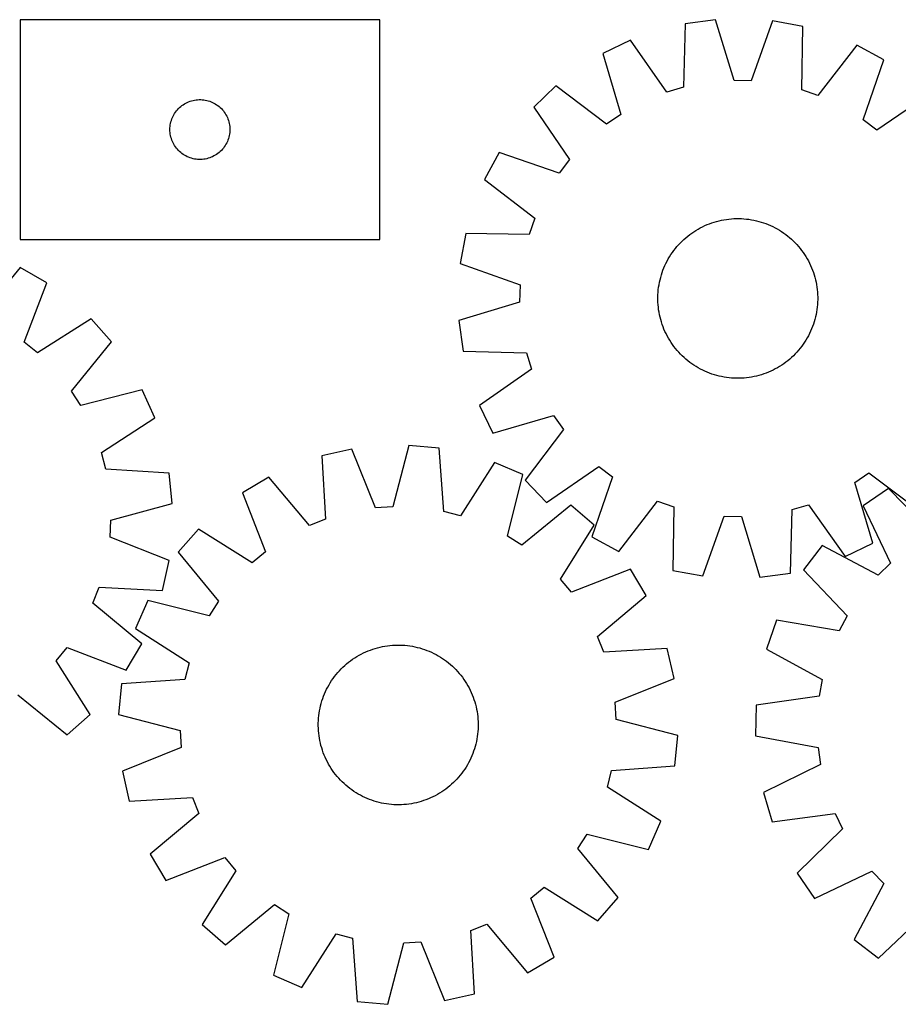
# Model space of a CAD drawing. Header units: millimetres. Extents: x 7 to 1493, y 7 to 500.
# Tile 2 of 4: x 291 to 731, y 7 to 500. Entities that reach past the tile are written whole.
import ezdxf

# ---------------------------------------------------------------- set-up
doc = ezdxf.new("R2010")
doc.units = ezdxf.units.MM
doc.layers.add('CUT', color=7, linetype='CONTINUOUS', true_color=0x000000)

msp = doc.modelspace()

# ---------------------------------------------------------------- linework, layer by layer
at = {"layer": 'CUT'}
for p, q in [((471.611266, 500.432435), (291.611266, 500.432435)), ((291.611266, 500.432435), (291.611266, 390.432435)), ((471.611266, 390.432435), (471.611266, 500.432435)), ((624.447867, 498.369018), (623.55215, 466.617287)), ((639.695176, 500.430597), (624.447867, 498.369018)), ((648.990841, 470.056836), (639.695176, 500.430597)), ((668.22668, 499.783241), (657.562979, 469.862342)), ((683.364796, 497.032242), (668.22668, 499.783241)), ((682.819491, 465.27256), (683.364796, 497.032242)), ((597.112749, 490.16797), (583.248759, 483.495614)), ((615.339461, 464.153326), (597.112749, 490.16797)), ((583.248759, 483.495614), (592.208707, 453.021132)), ((710.299825, 487.59985), (690.911976, 462.438648)), ((723.846924, 480.305559), (710.299825, 487.59985)), ((713.514026, 450.268815), (723.846924, 480.305559)), ((657.562979, 469.862342), (648.990841, 470.056836)), ((559.785781, 467.248939), (548.662215, 456.618943)), ((585.159381, 448.139905), (559.785781, 467.248939)), ((623.55215, 466.617287), (615.339461, 464.153326)), ((690.911976, 462.438648), (682.819491, 465.27256)), ((373.889374, 458.292154), (374.561615, 458.672617)), ((374.561615, 458.672617), (375.25255, 459.017969)), ((375.25255, 459.017969), (375.960347, 459.327295)), ((375.960347, 459.327295), (376.68313, 459.599773)), ((376.68313, 459.599773), (377.418981, 459.834683)), ((377.418981, 459.834683), (378.16595, 460.031401)), ((378.16595, 460.031401), (378.922054, 460.189404)), ((378.922054, 460.189404), (379.68529, 460.308275)), ((379.68529, 460.308275), (380.453634, 460.387698)), ((380.453634, 460.387698), (381.225047, 460.427462)), ((381.225047, 460.427462), (381.997484, 460.427462)), ((381.997484, 460.427462), (382.768898, 460.387698)), ((382.768898, 460.387698), (383.537241, 460.308275)), ((383.537241, 460.308275), (384.300477, 460.189404)), ((384.300477, 460.189404), (385.056582, 460.031401)), ((385.056582, 460.031401), (385.80355, 459.834683)), ((385.80355, 459.834683), (386.539401, 459.599773)), ((386.539401, 459.599773), (387.262184, 459.327295)), ((387.262184, 459.327295), (387.969982, 459.017969)), ((387.969982, 459.017969), (388.660917, 458.672617)), ((388.660917, 458.672617), (389.333158, 458.292154)), ((746.548889, 463.011439), (720.33471, 445.072889)), ((368.954632, 453.482878), (369.385841, 454.123751)), ((369.385841, 454.123751), (369.849469, 454.741577)), ((369.849469, 454.741577), (370.344287, 455.334717)), ((370.344287, 455.334717), (370.868983, 455.901597)), ((370.868983, 455.901597), (371.422166, 456.440715)), ((371.422166, 456.440715), (372.002368, 456.950642)), ((372.002368, 456.950642), (372.608052, 457.430024)), ((372.608052, 457.430024), (373.23761, 457.87759)), ((373.23761, 457.87759), (373.889374, 458.292154)), ((389.333158, 458.292154), (389.984922, 457.87759)), ((389.984922, 457.87759), (390.61448, 457.430024)), ((390.61448, 457.430024), (391.220163, 456.950642)), ((391.220163, 456.950642), (391.800366, 456.440715)), ((391.800366, 456.440715), (392.353549, 455.901597)), ((392.353549, 455.901597), (392.878245, 455.334717)), ((392.878245, 455.334717), (393.373063, 454.741577)), ((393.373063, 454.741577), (393.836691, 454.123751)), ((393.836691, 454.123751), (394.267899, 453.482878)), ((548.662215, 456.618943), (566.600764, 430.404764)), ((366.92843, 448.500716), (367.10585, 449.252502)), ((367.10585, 449.252502), (367.321735, 449.994157)), ((367.321735, 449.994157), (367.575513, 450.723716)), ((367.575513, 450.723716), (367.866512, 451.439244)), ((367.866512, 451.439244), (368.19396, 452.138842)), ((368.19396, 452.138842), (368.556987, 452.820656)), ((368.556987, 452.820656), (368.954632, 453.482878)), ((394.267899, 453.482878), (394.665544, 452.820656)), ((394.665544, 452.820656), (395.028572, 452.138842)), ((395.028572, 452.138842), (395.356019, 451.439244)), ((395.356019, 451.439244), (395.647018, 450.723716)), ((395.647018, 450.723716), (395.900796, 449.994157)), ((395.900796, 449.994157), (396.116682, 449.252502)), ((396.116682, 449.252502), (396.294101, 448.500716)), ((592.208707, 453.021132), (585.159381, 448.139905)), ((720.33471, 445.072889), (713.514026, 450.268815)), ((366.611266, 445.432435), (366.631154, 446.204616)), ((366.631154, 444.660254), (366.611266, 445.432435)), ((366.631154, 446.204616), (366.690768, 446.97475)), ((366.690768, 443.89012), (366.631154, 444.660254)), ((366.690768, 446.97475), (366.789947, 447.740794)), ((366.789947, 443.124076), (366.690768, 443.89012)), ((366.789947, 447.740794), (366.92843, 448.500716)), ((396.294101, 448.500716), (396.432584, 447.740794)), ((396.432584, 447.740794), (396.531764, 446.97475)), ((396.531764, 443.89012), (396.432584, 443.124076)), ((396.531764, 446.97475), (396.591377, 446.204616)), ((396.591377, 444.660254), (396.531764, 443.89012)), ((396.591377, 446.204616), (396.611266, 445.432435)), ((396.611266, 445.432435), (396.591377, 444.660254)), ((366.92843, 442.364154), (366.789947, 443.124076)), ((367.10585, 441.612368), (366.92843, 442.364154)), ((367.321735, 440.870713), (367.10585, 441.612368)), ((367.575513, 440.141154), (367.321735, 440.870713)), ((367.866512, 439.425626), (367.575513, 440.141154)), ((368.19396, 438.726028), (367.866512, 439.425626)), ((395.356019, 439.425626), (395.028572, 438.726028)), ((395.647018, 440.141154), (395.356019, 439.425626)), ((395.900796, 440.870713), (395.647018, 440.141154)), ((396.116682, 441.612368), (395.900796, 440.870713)), ((396.294101, 442.364154), (396.116682, 441.612368)), ((396.432584, 443.124076), (396.294101, 442.364154)), ((368.556987, 438.044214), (368.19396, 438.726028)), ((368.954632, 437.381992), (368.556987, 438.044214)), ((369.385841, 436.741119), (368.954632, 437.381992)), ((369.849469, 436.123293), (369.385841, 436.741119)), ((370.344287, 435.530153), (369.849469, 436.123293)), ((370.868983, 434.963273), (370.344287, 435.530153)), ((371.422166, 434.424154), (370.868983, 434.963273)), ((372.002368, 433.914228), (371.422166, 434.424154)), ((372.608052, 433.434846), (372.002368, 433.914228)), ((391.220163, 433.914228), (390.61448, 433.434846)), ((391.800366, 434.424154), (391.220163, 433.914228)), ((392.353549, 434.963273), (391.800366, 434.424154)), ((392.878245, 435.530153), (392.353549, 434.963273)), ((393.373063, 436.123293), (392.878245, 435.530153)), ((393.836691, 436.741119), (393.373063, 436.123293)), ((394.267899, 437.381992), (393.836691, 436.741119)), ((394.665544, 438.044214), (394.267899, 437.381992)), ((395.028572, 438.726028), (394.665544, 438.044214)), ((531.368095, 433.916977), (524.073804, 420.369879)), ((561.404839, 423.58408), (531.368095, 433.916977)), ((373.23761, 432.98728), (372.608052, 433.434846)), ((373.889374, 432.572716), (373.23761, 432.98728)), ((374.561615, 432.192253), (373.889374, 432.572716)), ((375.25255, 431.846901), (374.561615, 432.192253)), ((375.960347, 431.537575), (375.25255, 431.846901)), ((376.68313, 431.265097), (375.960347, 431.537575)), ((377.418981, 431.030187), (376.68313, 431.265097)), ((378.16595, 430.833469), (377.418981, 431.030187)), ((378.922054, 430.675466), (378.16595, 430.833469)), ((379.68529, 430.556595), (378.922054, 430.675466)), ((380.453634, 430.477172), (379.68529, 430.556595)), ((381.225047, 430.437408), (380.453634, 430.477172)), ((381.997484, 430.437408), (381.225047, 430.437408)), ((382.768898, 430.477172), (381.997484, 430.437408)), ((383.537241, 430.556595), (382.768898, 430.477172)), ((384.300477, 430.675466), (383.537241, 430.556595)), ((385.056582, 430.833469), (384.300477, 430.675466)), ((385.80355, 431.030187), (385.056582, 430.833469)), ((386.539401, 431.265097), (385.80355, 431.030187)), ((387.262184, 431.537575), (386.539401, 431.265097)), ((387.969982, 431.846901), (387.262184, 431.537575)), ((388.660917, 432.192253), (387.969982, 431.846901)), ((389.333158, 432.572716), (388.660917, 432.192253)), ((389.984922, 432.98728), (389.333158, 432.572716)), ((390.61448, 433.434846), (389.984922, 432.98728)), ((566.600764, 430.404764), (561.404839, 423.58408)), ((524.073804, 420.369879), (549.235005, 400.98203)), ((549.235005, 400.98203), (546.401094, 392.889545)), ((639.006675, 399.093248), (640.213058, 399.444882)), ((640.213058, 399.444882), (641.429891, 399.758449)), ((641.429891, 399.758449), (642.655973, 400.03364)), ((642.655973, 400.03364), (643.890094, 400.270183)), ((643.890094, 400.270183), (645.131036, 400.467844)), ((645.131036, 400.467844), (646.377574, 400.626429)), ((646.377574, 400.626429), (647.628479, 400.74578)), ((647.628479, 400.74578), (648.882515, 400.825781)), ((648.882515, 400.825781), (650.138445, 400.866353)), ((650.138445, 400.866353), (651.39503, 400.867454)), ((651.39503, 400.867454), (652.651029, 400.829085)), ((652.651029, 400.829085), (653.905204, 400.751283)), ((653.905204, 400.751283), (655.156316, 400.634125)), ((655.156316, 400.634125), (656.40313, 400.477726)), ((656.40313, 400.477726), (657.644417, 400.28224)), ((657.644417, 400.28224), (658.878951, 400.047862)), ((658.878951, 400.047862), (660.105513, 399.774822)), ((660.105513, 399.774822), (661.322894, 399.463389)), ((661.322894, 399.463389), (662.529892, 399.113871)), ((628.811587, 394.284883), (629.871966, 394.959125)), ((629.871966, 394.959125), (630.953001, 395.599727)), ((630.953001, 395.599727), (632.053624, 396.206056)), ((632.053624, 396.206056), (633.172749, 396.777516)), ((633.172749, 396.777516), (634.309272, 397.31354)), ((634.309272, 397.31354), (635.462071, 397.813601)), ((635.462071, 397.813601), (636.630009, 398.277205)), ((636.630009, 398.277205), (637.811932, 398.703895)), ((637.811932, 398.703895), (639.006675, 399.093248)), ((662.529892, 399.113871), (663.725316, 398.726612)), ((663.725316, 398.726612), (664.907985, 398.301996)), ((664.907985, 398.301996), (666.076734, 397.84044)), ((666.076734, 397.84044), (667.230408, 397.342401)), ((667.230408, 397.342401), (668.367869, 396.80837)), ((668.367869, 396.80837), (669.487995, 396.238874)), ((669.487995, 396.238874), (670.589679, 395.634475)), ((670.589679, 395.634475), (671.671835, 394.995769)), ((671.671835, 394.995769), (672.733395, 394.323388)), ((291.611266, 390.432435), (471.611266, 390.432435)), ((514.641412, 393.43485), (511.890413, 378.296734)), ((546.401094, 392.889545), (514.641412, 393.43485)), ((622.052356, 388.683172), (622.940116, 389.572491)), ((622.940116, 389.572491), (623.855373, 390.433486)), ((623.855373, 390.433486), (624.797223, 391.265307)), ((624.797223, 391.265307), (625.764736, 392.067133)), ((625.764736, 392.067133), (626.756958, 392.838173)), ((626.756958, 392.838173), (627.772909, 393.577666)), ((627.772909, 393.577666), (628.811587, 394.284883)), ((672.733395, 394.323388), (673.773311, 393.617993)), ((673.773311, 393.617993), (674.790557, 392.880282)), ((674.790557, 392.880282), (675.784129, 392.110983)), ((675.784129, 392.110983), (676.753047, 391.310854)), ((676.753047, 391.310854), (677.696354, 390.480686)), ((677.696354, 390.480686), (678.613119, 389.621298)), ((678.613119, 389.621298), (679.502437, 388.733537)), ((618.05566, 383.843365), (618.793371, 384.860611)), ((618.793371, 384.860611), (619.56267, 385.854183)), ((619.56267, 385.854183), (620.362799, 386.823101)), ((620.362799, 386.823101), (621.192967, 387.766407)), ((621.192967, 387.766407), (622.052356, 388.683172)), ((679.502437, 388.733537), (680.363432, 387.81828)), ((680.363432, 387.81828), (681.195253, 386.87643)), ((681.195253, 386.87643), (681.997079, 385.908917)), ((681.997079, 385.908917), (682.768119, 384.916696)), ((682.768119, 384.916696), (683.507613, 383.900745)), ((615.43478, 379.558048), (616.039179, 380.659733)), ((616.039179, 380.659733), (616.677884, 381.741889)), ((616.677884, 381.741889), (617.350266, 382.803449)), ((617.350266, 382.803449), (618.05566, 383.843365)), ((683.507613, 383.900745), (684.214829, 382.862067)), ((684.214829, 382.862067), (684.889071, 381.801687)), ((684.889071, 381.801687), (685.529673, 380.720653)), ((685.529673, 380.720653), (686.136003, 379.62003)), ((686.136003, 379.62003), (686.707462, 378.500904)), ((291.729174, 376.407582), (271.491202, 351.924951)), ((305.018581, 368.653731), (291.729174, 376.407582)), ((511.890413, 378.296734), (541.811312, 367.633033)), ((612.947041, 373.795369), (613.371658, 374.978039)), ((613.371658, 374.978039), (613.833213, 376.146788)), ((613.833213, 376.146788), (614.331252, 377.300462)), ((614.331252, 377.300462), (614.865283, 378.437923)), ((614.865283, 378.437923), (615.43478, 379.558048)), ((686.707462, 378.500904), (687.243487, 377.364381)), ((687.243487, 377.364381), (687.743548, 376.211582)), ((687.743548, 376.211582), (688.207152, 375.043645)), ((688.207152, 375.043645), (688.633841, 373.861721)), ((611.625791, 368.949004), (611.898832, 370.175567)), ((611.898832, 370.175567), (612.210265, 371.392948)), ((612.210265, 371.392948), (612.559783, 372.599946)), ((612.559783, 372.599946), (612.947041, 373.795369)), ((688.633841, 373.861721), (689.023195, 372.666979)), ((689.023195, 372.666979), (689.374829, 371.460595)), ((689.374829, 371.460595), (689.688396, 370.243762)), ((689.688396, 370.243762), (689.963586, 369.01768)), ((293.663319, 338.988385), (305.018581, 368.653731)), ((541.811312, 367.633033), (541.616817, 359.060895)), ((610.922371, 363.975258), (611.039529, 365.226369)), ((611.039529, 365.226369), (611.195928, 366.473184)), ((611.195928, 366.473184), (611.391413, 367.714471)), ((611.391413, 367.714471), (611.625791, 368.949004)), ((689.963586, 369.01768), (690.200129, 367.783559)), ((690.200129, 367.783559), (690.39779, 366.542618)), ((690.39779, 366.542618), (690.556375, 365.296079)), ((690.556375, 365.296079), (690.675727, 364.045175)), ((610.806199, 361.465084), (610.844568, 362.721083)), ((610.807301, 360.208499), (610.806199, 361.465084)), ((610.847872, 358.952569), (610.807301, 360.208499)), ((610.844568, 362.721083), (610.922371, 363.975258)), ((690.675727, 364.045175), (690.755728, 362.791139)), ((690.755728, 362.791139), (690.796299, 361.535208)), ((690.797401, 360.278623), (690.759031, 359.022624)), ((690.796299, 361.535208), (690.797401, 360.278623)), ((541.616817, 359.060895), (511.243056, 349.76523)), ((610.927873, 357.698532), (610.847872, 358.952569)), ((611.047225, 356.447628), (610.927873, 357.698532)), ((611.20581, 355.20109), (611.047225, 356.447628)), ((611.403471, 353.960148), (611.20581, 355.20109)), ((690.407672, 355.270523), (690.212187, 354.029237)), ((690.564071, 356.517338), (690.407672, 355.270523)), ((690.681229, 357.76845), (690.564071, 356.517338)), ((690.759031, 359.022624), (690.681229, 357.76845)), ((327.115105, 350.592462), (300.302101, 333.561973)), ((337.358011, 339.111458), (327.115105, 350.592462)), ((611.640014, 352.726027), (611.403471, 353.960148)), ((611.915204, 351.499945), (611.640014, 352.726027)), ((612.228771, 350.283112), (611.915204, 351.499945)), ((612.580405, 349.076729), (612.228771, 350.283112)), ((689.393335, 350.350759), (689.043817, 349.143762)), ((689.704768, 351.56814), (689.393335, 350.350759)), ((689.977808, 352.794703), (689.704768, 351.56814)), ((690.212187, 354.029237), (689.977808, 352.794703)), ((511.243056, 349.76523), (513.304636, 334.51792)), ((612.969759, 347.881986), (612.580405, 349.076729)), ((613.396448, 346.700062), (612.969759, 347.881986)), ((613.860052, 345.532125), (613.396448, 346.700062)), ((614.360113, 344.379326), (613.860052, 345.532125)), ((687.770386, 345.59692), (687.272347, 344.443245)), ((688.231942, 346.765668), (687.770386, 345.59692)), ((688.656558, 347.948338), (688.231942, 346.765668)), ((689.043817, 349.143762), (688.656558, 347.948338)), ((614.896138, 343.242803), (614.360113, 344.379326)), ((615.467597, 342.123678), (614.896138, 343.242803)), ((616.073927, 341.023054), (615.467597, 342.123678)), ((616.714529, 339.94202), (616.073927, 341.023054)), ((685.564421, 341.083974), (684.925716, 340.001818)), ((686.16882, 342.185659), (685.564421, 341.083974)), ((686.738316, 343.305784), (686.16882, 342.185659)), ((687.272347, 344.443245), (686.738316, 343.305784)), ((300.302101, 333.561973), (293.663319, 338.988385)), ((317.391418, 314.407007), (337.358011, 339.111458)), ((617.388771, 338.88164), (616.714529, 339.94202)), ((618.095987, 337.842963), (617.388771, 338.88164)), ((618.835481, 336.827012), (618.095987, 337.842963)), ((619.606521, 335.83479), (618.835481, 336.827012)), ((620.408347, 334.867277), (619.606521, 335.83479)), ((682.040929, 335.889524), (681.240801, 334.920607)), ((682.810229, 336.883096), (682.040929, 335.889524)), ((683.54794, 337.900342), (682.810229, 336.883096)), ((684.253334, 338.940258), (683.54794, 337.900342)), ((684.925716, 340.001818), (684.253334, 338.940258)), ((513.304636, 334.51792), (545.056367, 333.622204)), ((545.056367, 333.622204), (547.520328, 325.409515)), ((621.240168, 333.925427), (620.408347, 334.867277)), ((622.101162, 333.01017), (621.240168, 333.925427)), ((622.990481, 332.122409), (622.101162, 333.01017)), ((623.907246, 331.263021), (622.990481, 332.122409)), ((624.850553, 330.432853), (623.907246, 331.263021)), ((625.81947, 329.632724), (624.850553, 330.432853)), ((676.806377, 330.478401), (675.838864, 329.676574)), ((677.748226, 331.310221), (676.806377, 330.478401)), ((678.663483, 332.171216), (677.748226, 331.310221)), ((679.551244, 333.060535), (678.663483, 332.171216)), ((680.410633, 333.9773), (679.551244, 333.060535)), ((681.240801, 334.920607), (680.410633, 333.9773)), ((547.520328, 325.409515), (521.505683, 307.182803)), ((626.813042, 328.863425), (625.81947, 329.632724)), ((627.830288, 328.125714), (626.813042, 328.863425)), ((628.870205, 327.42032), (627.830288, 328.125714)), ((629.931765, 326.747938), (628.870205, 327.42032)), ((631.013921, 326.109232), (629.931765, 326.747938)), ((632.115605, 325.504833), (631.013921, 326.109232)), ((633.235731, 324.935337), (632.115605, 325.504833)), ((669.549976, 325.537651), (668.430851, 324.966192)), ((670.650599, 326.14398), (669.549976, 325.537651)), ((671.731634, 326.784582), (670.650599, 326.14398)), ((672.792013, 327.458824), (671.731634, 326.784582)), ((673.830691, 328.166041), (672.792013, 327.458824)), ((674.846642, 328.905534), (673.830691, 328.166041)), ((675.838864, 329.676574), (674.846642, 328.905534)), ((634.373192, 324.401306), (633.235731, 324.935337)), ((635.526866, 323.903267), (634.373192, 324.401306)), ((636.695614, 323.441712), (635.526866, 323.903267)), ((637.878284, 323.017095), (636.695614, 323.441712)), ((639.073708, 322.629837), (637.878284, 323.017095)), ((640.280706, 322.280319), (639.073708, 322.629837)), ((641.498087, 321.968886), (640.280706, 322.280319)), ((642.724649, 321.695845), (641.498087, 321.968886)), ((643.959183, 321.461467), (642.724649, 321.695845)), ((645.20047, 321.265982), (643.959183, 321.461467)), ((646.447284, 321.109583), (645.20047, 321.265982)), ((647.698396, 320.992424), (646.447284, 321.109583)), ((648.95257, 320.914622), (647.698396, 320.992424)), ((650.20857, 320.876253), (648.95257, 320.914622)), ((651.465155, 320.877354), (650.20857, 320.876253)), ((652.721085, 320.917926), (651.465155, 320.877354)), ((653.975121, 320.997927), (652.721085, 320.917926)), ((655.226026, 321.117279), (653.975121, 320.997927)), ((656.472564, 321.275863), (655.226026, 321.117279)), ((657.713506, 321.473525), (656.472564, 321.275863)), ((658.947627, 321.710067), (657.713506, 321.473525)), ((660.173709, 321.985258), (658.947627, 321.710067)), ((661.390542, 322.298825), (660.173709, 321.985258)), ((662.596925, 322.650459), (661.390542, 322.298825)), ((663.791668, 323.039812), (662.596925, 322.650459)), ((664.973591, 323.466502), (663.791668, 323.039812)), ((666.141529, 323.930106), (664.973591, 323.466502)), ((667.294328, 324.430167), (666.141529, 323.930106)), ((668.430851, 324.966192), (667.294328, 324.430167)), ((322.028422, 307.194686), (317.391418, 314.407007)), ((352.791815, 315.105969), (322.028422, 307.194686)), ((358.985572, 301.021654), (352.791815, 315.105969)), ((521.505683, 307.182803), (528.178039, 293.318813)), ((332.362118, 283.696341), (358.985572, 301.021654)), ((528.178039, 293.318813), (558.652522, 302.278761)), ((558.652522, 302.278761), (563.533748, 295.229435)), ((563.533748, 295.229435), (544.424714, 269.855835)), ((486.097963, 287.230226), (478.084041, 256.493411)), ((501.418305, 285.809778), (486.097963, 287.230226)), ((334.543441, 275.404104), (332.362118, 283.696341)), ((457.618694, 285.387116), (442.60924, 282.003797)), ((442.60924, 282.003797), (444.485746, 250.29491)), ((469.527597, 255.939659), (457.618694, 285.387116)), ((503.64458, 254.123528), (501.418305, 285.809778)), ((529.073251, 278.762102), (511.953361, 252.006092)), ((543.20482, 272.67693), (529.073251, 278.762102)), ((555.054711, 258.732268), (581.26889, 276.670818)), ((581.26889, 276.670818), (588.089574, 271.474892)), ((366.245887, 273.42177), (334.543441, 275.404104)), ((367.784207, 258.112814), (366.245887, 273.42177)), ((416.093398, 271.450317), (402.864063, 263.594412)), ((436.519203, 247.124174), (416.093398, 271.450317)), ((535.530544, 241.853558), (543.20482, 272.67693)), ((588.089574, 271.474892), (577.756676, 241.438149)), ((709.394893, 268.722575), (716.444219, 273.603802)), ((716.444219, 273.603802), (741.817819, 254.494768)), ((544.424714, 269.855835), (555.054711, 258.732268)), ((718.35484, 238.248093), (709.394893, 268.722575)), ((402.864063, 263.594412), (414.447311, 234.017341)), ((726.243853, 265.73668), (713.606882, 256.959578)), ((748.348407, 242.925203), (726.243853, 265.73668)), ((337.109982, 249.862562), (367.784207, 258.112814)), ((478.084041, 256.493411), (469.527597, 255.939659)), ((567.328385, 257.428343), (542.77834, 237.272202)), ((578.887884, 247.274105), (567.328385, 257.428343)), ((591.303774, 234.143858), (610.691623, 259.305059)), ((610.691623, 259.305059), (618.784109, 256.471147)), ((618.784109, 256.471147), (618.238804, 224.711466)), ((678.051449, 255.126421), (686.264139, 257.590381)), ((686.264139, 257.590381), (704.490851, 231.575737)), ((713.606882, 256.959578), (727.264818, 228.281441)), ((511.953361, 252.006092), (503.64458, 254.123528)), ((633.376919, 221.960466), (644.040621, 251.881366)), ((644.040621, 251.881366), (652.612758, 251.686871)), ((652.612758, 251.686871), (661.908424, 221.31311)), ((677.155733, 223.374689), (678.051449, 255.126421)), ((336.622102, 241.302109), (337.109982, 249.862562)), ((444.485746, 250.29491), (436.519203, 247.124174)), ((562.064268, 220.330818), (578.887884, 247.274105)), ((380.907203, 245.36361), (370.752965, 233.804112)), ((407.85049, 228.539995), (380.907203, 245.36361)), ((542.77834, 237.272202), (535.530544, 241.853558)), ((366.160345, 229.620203), (336.622102, 241.302109)), ((577.756676, 241.438149), (591.303774, 234.143858)), ((693.00254, 237.213012), (683.696339, 224.960454)), ((721.074353, 222.348691), (693.00254, 237.213012)), ((704.490851, 231.575737), (718.35484, 238.248093)), ((370.752965, 233.804112), (390.909106, 209.254066)), ((414.447311, 234.017341), (407.85049, 228.539995)), ((362.892647, 214.585154), (366.160345, 229.620203)), ((727.264818, 228.281441), (721.074353, 222.348691)), ((597.118686, 225.317245), (567.541615, 213.733998)), ((604.97459, 212.08791), (597.118686, 225.317245)), ((618.238804, 224.711466), (633.376919, 221.960466)), ((661.908424, 221.31311), (677.155733, 223.374689)), ((683.696339, 224.960454), (705.547839, 201.906459)), ((567.541615, 213.733998), (562.064268, 220.330818)), ((328.060929, 208.226844), (331.170257, 216.217555)), ((331.170257, 216.217555), (362.892647, 214.585154)), ((580.648447, 191.662105), (604.97459, 212.08791)), ((352.54356, 187.988872), (328.060929, 208.226844)), ((355.504378, 209.680546), (349.419206, 195.548978)), ((386.32775, 202.00627), (355.504378, 209.680546)), ((390.909106, 209.254066), (386.32775, 202.00627)), ((670.20247, 199.813261), (665.137996, 185.284611)), ((701.493679, 194.351119), (670.20247, 199.813261)), ((705.547839, 201.906459), (701.493679, 194.351119)), ((349.419206, 195.548978), (376.175217, 178.429087)), ((344.789709, 174.699465), (352.54356, 187.988872)), ((583.819184, 183.695562), (580.648447, 191.662105)), ((309.697952, 179.415945), (315.124363, 186.054727)), ((315.124363, 186.054727), (344.789709, 174.699465)), ((461.245306, 182.193206), (462.350107, 182.791889)), ((462.350107, 182.791889), (463.473169, 183.355573)), ((463.473169, 183.355573), (464.613382, 183.883703)), ((464.613382, 183.883703), (465.769621, 184.375757)), ((465.769621, 184.375757), (466.940745, 184.83125)), ((466.940745, 184.83125), (468.125599, 185.249733)), ((468.125599, 185.249733), (469.323014, 185.630792)), ((469.323014, 185.630792), (470.531806, 185.974051)), ((470.531806, 185.974051), (471.750785, 186.279172)), ((471.750785, 186.279172), (472.978746, 186.545853)), ((472.978746, 186.545853), (474.214477, 186.773831)), ((474.214477, 186.773831), (475.45676, 186.962882)), ((475.45676, 186.962882), (476.704368, 187.112818)), ((476.704368, 187.112818), (477.95607, 187.223492)), ((477.95607, 187.223492), (479.210631, 187.294795)), ((479.210631, 187.294795), (480.466813, 187.326655)), ((480.466813, 187.326655), (481.723375, 187.319042)), ((481.723375, 187.319042), (482.979078, 187.271964)), ((482.979078, 187.271964), (484.232683, 187.185466)), ((484.232683, 187.185466), (485.482952, 187.059634)), ((485.482952, 187.059634), (486.728652, 186.894592)), ((486.728652, 186.894592), (487.968553, 186.690503)), ((487.968553, 186.690503), (489.201432, 186.447569)), ((489.201432, 186.447569), (490.426071, 186.166029)), ((490.426071, 186.166029), (491.641263, 185.846161)), ((491.641263, 185.846161), (492.845808, 185.488281)), ((492.845808, 185.488281), (494.038517, 185.092741)), ((494.038517, 185.092741), (495.218214, 184.659933)), ((495.218214, 184.659933), (496.383734, 184.190284)), ((496.383734, 184.190284), (497.533926, 183.684256)), ((497.533926, 183.684256), (498.667656, 183.142349)), ((498.667656, 183.142349), (499.783805, 182.565099)), ((499.783805, 182.565099), (500.881272, 181.953074)), ((615.52807, 185.572068), (583.819184, 183.695562)), ((618.91139, 170.562615), (615.52807, 185.572068)), ((665.137996, 185.284611), (693.044084, 170.111444)), ((326.72844, 152.602941), (309.697952, 179.415945)), ((376.175217, 178.429087), (374.05778, 170.120307)), ((454.112021, 177.076311), (455.059617, 177.90158)), ((455.059617, 177.90158), (456.032667, 178.696678)), ((456.032667, 178.696678), (457.030212, 179.460818)), ((457.030212, 179.460818), (458.051267, 180.193248)), ((458.051267, 180.193248), (459.094825, 180.893245)), ((459.094825, 180.893245), (460.159855, 181.560117)), ((460.159855, 181.560117), (461.245306, 182.193206)), ((500.881272, 181.953074), (501.958973, 181.306879)), ((501.958973, 181.306879), (503.015844, 180.627152)), ((503.015844, 180.627152), (504.050843, 179.914563)), ((504.050843, 179.914563), (505.062949, 179.169815)), ((505.062949, 179.169815), (506.051162, 178.393644)), ((506.051162, 178.393644), (507.014507, 177.586815)), ((507.014507, 177.586815), (507.952034, 176.750125)), ((449.787664, 172.526889), (450.594493, 173.490234)), ((450.594493, 173.490234), (451.431183, 174.427761)), ((451.431183, 174.427761), (452.296909, 175.338544)), ((452.296909, 175.338544), (453.190815, 176.221685)), ((453.190815, 176.221685), (454.112021, 177.076311)), ((507.952034, 176.750125), (508.862817, 175.8844)), ((508.862817, 175.8844), (509.745958, 174.990493)), ((509.745958, 174.990493), (510.600585, 174.069287)), ((510.600585, 174.069287), (511.425854, 173.121691)), ((511.425854, 173.121691), (512.220951, 172.148641)), ((342.37153, 167.894031), (340.951082, 152.573689)), ((374.05778, 170.120307), (342.37153, 167.894031)), ((446.228234, 167.356998), (446.874429, 168.434699)), ((446.874429, 168.434699), (447.554156, 169.491571)), ((447.554156, 169.491571), (448.266745, 170.52657)), ((448.266745, 170.52657), (449.011493, 171.538675)), ((449.011493, 171.538675), (449.787664, 172.526889)), ((512.220951, 172.148641), (512.985092, 171.151096)), ((512.985092, 171.151096), (513.717522, 170.130041)), ((513.717522, 170.130041), (514.417518, 169.086484)), ((514.417518, 169.086484), (515.08439, 168.021454)), ((515.08439, 168.021454), (515.71748, 166.936002)), ((589.463932, 158.653711), (618.91139, 170.562615)), ((693.044084, 170.111444), (691.523076, 161.673085)), ((443.521375, 161.69394), (443.991025, 162.85946)), ((443.991025, 162.85946), (444.497052, 164.009653)), ((444.497052, 164.009653), (445.038959, 165.143383)), ((445.038959, 165.143383), (445.616209, 166.259532)), ((445.616209, 166.259532), (446.228234, 167.356998)), ((515.71748, 166.936002), (516.316162, 165.831201)), ((516.316162, 165.831201), (516.879846, 164.70814)), ((516.879846, 164.70814), (517.407976, 163.567927)), ((517.407976, 163.567927), (517.900031, 162.411687)), ((290.542985, 162.326628), (315.247437, 142.360035)), ((442.015279, 156.901798), (442.335147, 158.11699)), ((442.335147, 158.11699), (442.693028, 159.321535)), ((442.693028, 159.321535), (443.088567, 160.514244)), ((443.088567, 160.514244), (443.521375, 161.69394)), ((517.900031, 162.411687), (518.355524, 161.240563)), ((518.355524, 161.240563), (518.774007, 160.055709)), ((518.774007, 160.055709), (519.155065, 158.858295)), ((519.155065, 158.858295), (519.498325, 157.649502)), ((590.017685, 150.097267), (589.463932, 158.653711)), ((691.523076, 161.673085), (660.075473, 157.198375)), ((441.121675, 151.958679), (441.286716, 153.204378)), ((441.286716, 153.204378), (441.490805, 154.444279)), ((441.490805, 154.444279), (441.733739, 155.677158)), ((441.733739, 155.677158), (442.015279, 156.901798)), ((519.498325, 157.649502), (519.803445, 156.430523)), ((519.803445, 156.430523), (520.070126, 155.202563)), ((520.070126, 155.202563), (520.298105, 153.966831)), ((520.298105, 153.966831), (520.487155, 152.724548)), ((660.075473, 157.198375), (659.748472, 141.8158)), ((315.247437, 142.360035), (326.72844, 152.602941)), ((340.951082, 152.573689), (371.687897, 144.559768)), ((440.854653, 146.942539), (440.862266, 148.199101)), ((440.862266, 148.199101), (440.909345, 149.454805)), ((440.909345, 149.454805), (440.995843, 150.708409)), ((440.995843, 150.708409), (441.121675, 151.958679)), ((520.487155, 152.724548), (520.637092, 151.47694)), ((520.637092, 151.47694), (520.747766, 150.225238)), ((520.747766, 150.225238), (520.819068, 148.970677)), ((520.819068, 148.970677), (520.850929, 147.714496)), ((620.7545, 142.083345), (590.017685, 150.097267)), ((371.687897, 144.559768), (372.24165, 136.003324)), ((440.886514, 145.686358), (440.854653, 146.942539)), ((440.957816, 144.431797), (440.886514, 145.686358)), ((441.06849, 143.180095), (440.957816, 144.431797)), ((441.218426, 141.932487), (441.06849, 143.180095)), ((520.709739, 143.948625), (520.583907, 142.698356)), ((520.796237, 145.20223), (520.709739, 143.948625)), ((520.843316, 146.457933), (520.796237, 145.20223)), ((520.850929, 147.714496), (520.843316, 146.457933)), ((441.407477, 140.690204), (441.218426, 141.932487)), ((441.635455, 139.454472), (441.407477, 140.690204)), ((441.902136, 138.226511), (441.635455, 139.454472)), ((442.207257, 137.007533), (441.902136, 138.226511)), ((519.971842, 138.979877), (519.690302, 137.755237)), ((520.214777, 140.212755), (519.971842, 138.979877)), ((520.418865, 141.452656), (520.214777, 140.212755)), ((520.583907, 142.698356), (520.418865, 141.452656)), ((619.334052, 126.763004), (620.7545, 142.083345)), ((659.748472, 141.8158), (690.977505, 136.008716)), ((372.24165, 136.003324), (342.794192, 124.09442)), ((442.550516, 135.79874), (442.207257, 137.007533)), ((442.931575, 134.601326), (442.550516, 135.79874)), ((443.350058, 133.416472), (442.931575, 134.601326)), ((443.805551, 132.245347), (443.350058, 133.416472)), ((518.617015, 134.142791), (518.184207, 132.963094)), ((519.012554, 135.3355), (518.617015, 134.142791)), ((519.370434, 136.540045), (519.012554, 135.3355)), ((519.690302, 137.755237), (519.370434, 136.540045)), ((690.977505, 136.008716), (692.138537, 127.513342)), ((444.297605, 131.089108), (443.805551, 132.245347)), ((444.825735, 129.948895), (444.297605, 131.089108)), ((445.38942, 128.825834), (444.825735, 129.948895)), ((445.988102, 127.721032), (445.38942, 128.825834)), ((516.089373, 128.397503), (515.477348, 127.300036)), ((516.666623, 129.513652), (516.089373, 128.397503)), ((517.208529, 130.647382), (516.666623, 129.513652)), ((517.714557, 131.797575), (517.208529, 130.647382)), ((518.184207, 132.963094), (517.714557, 131.797575)), ((342.794192, 124.09442), (346.177512, 109.084967)), ((446.621192, 126.635581), (445.988102, 127.721032)), ((447.288064, 125.570551), (446.621192, 126.635581)), ((447.98806, 124.526994), (447.288064, 125.570551)), ((448.72049, 123.505939), (447.98806, 124.526994)), ((449.484631, 122.508394), (448.72049, 123.505939)), ((513.438836, 124.130465), (512.694089, 123.118359)), ((514.151426, 125.165464), (513.438836, 124.130465)), ((514.831153, 126.222336), (514.151426, 125.165464)), ((515.477348, 127.300036), (514.831153, 126.222336)), ((585.530365, 116.227948), (587.647802, 124.536728)), ((587.647802, 124.536728), (619.334052, 126.763004)), ((692.138537, 127.513342), (663.612851, 113.539796)), ((450.279728, 121.535343), (449.484631, 122.508394)), ((451.104997, 120.587748), (450.279728, 121.535343)), ((451.959624, 119.666542), (451.104997, 120.587748)), ((452.842764, 118.772635), (451.959624, 119.666542)), ((453.753547, 117.90691), (452.842764, 118.772635)), ((508.514766, 118.43535), (507.59356, 117.580723)), ((509.408673, 119.318491), (508.514766, 118.43535)), ((510.274399, 120.229274), (509.408673, 119.318491)), ((511.111089, 121.166801), (510.274399, 120.229274)), ((511.917917, 122.130146), (511.111089, 121.166801)), ((512.694089, 123.118359), (511.917917, 122.130146)), ((454.691074, 117.070219), (453.753547, 117.90691)), ((455.65442, 116.263391), (454.691074, 117.070219)), ((456.642633, 115.48722), (455.65442, 116.263391)), ((457.654738, 114.742472), (456.642633, 115.48722)), ((458.689738, 114.029883), (457.654738, 114.742472)), ((459.746609, 113.350155), (458.689738, 114.029883)), ((502.610757, 113.76379), (501.545727, 113.096918)), ((503.654314, 114.463787), (502.610757, 113.76379)), ((504.675369, 115.196217), (503.654314, 114.463787)), ((505.672914, 115.960357), (504.675369, 115.196217)), ((506.645965, 116.755454), (505.672914, 115.960357)), ((507.59356, 117.580723), (506.645965, 116.755454)), ((612.286376, 99.108057), (585.530365, 116.227948)), ((663.612851, 113.539796), (668.055332, 98.809049)), ((346.177512, 109.084967), (377.886398, 110.961472)), ((377.886398, 110.961472), (381.057135, 102.99493)), ((460.82431, 112.70396), (459.746609, 113.350155)), ((461.921776, 112.091936), (460.82431, 112.70396)), ((463.037925, 111.514685), (461.921776, 112.091936)), ((464.171656, 110.972779), (463.037925, 111.514685)), ((465.321848, 110.466751), (464.171656, 110.972779)), ((466.487368, 109.997101), (465.321848, 110.466751)), ((467.667064, 109.564293), (466.487368, 109.997101)), ((468.859774, 109.168754), (467.667064, 109.564293)), ((470.064319, 108.810874), (468.859774, 109.168754)), ((471.279511, 108.491006), (470.064319, 108.810874)), ((472.50415, 108.209466), (471.279511, 108.491006)), ((491.173775, 108.682984), (489.954797, 108.377863)), ((492.382568, 109.026243), (491.173775, 108.682984)), ((493.579982, 109.407302), (492.382568, 109.026243)), ((494.764836, 109.825784), (493.579982, 109.407302)), ((495.935961, 110.281278), (494.764836, 109.825784)), ((497.0922, 110.773332), (495.935961, 110.281278)), ((498.232413, 111.301462), (497.0922, 110.773332)), ((499.355475, 111.865146), (498.232413, 111.301462)), ((500.460276, 112.463829), (499.355475, 111.865146)), ((501.545727, 113.096918), (500.460276, 112.463829)), ((473.737029, 107.966532), (472.50415, 108.209466)), ((474.97693, 107.762443), (473.737029, 107.966532)), ((476.22263, 107.597401), (474.97693, 107.762443)), ((477.472899, 107.471569), (476.22263, 107.597401)), ((478.726504, 107.385071), (477.472899, 107.471569)), ((479.982207, 107.337992), (478.726504, 107.385071)), ((481.238769, 107.33038), (479.982207, 107.337992)), ((482.494951, 107.36224), (481.238769, 107.33038)), ((483.749511, 107.433543), (482.494951, 107.36224)), ((485.001213, 107.544217), (483.749511, 107.433543)), ((486.248822, 107.694153), (485.001213, 107.544217)), ((487.491104, 107.883203), (486.248822, 107.694153)), ((488.726836, 108.111182), (487.491104, 107.883203)), ((489.954797, 108.377863), (488.726836, 108.111182)), ((381.057135, 102.99493), (356.730992, 82.569125)), ((606.201203, 84.976488), (612.286376, 99.108057)), ((668.055332, 98.809049), (699.550395, 102.936485)), ((699.550395, 102.936485), (703.279817, 95.215683)), ((703.279817, 95.215683), (680.468341, 73.11113)), ((570.796475, 85.402968), (575.377832, 92.650764)), ((575.377832, 92.650764), (606.201203, 84.976488)), ((590.952616, 60.852923), (570.796475, 85.402968)), ((356.730992, 82.569125), (364.586896, 69.339789)), ((364.586896, 69.339789), (394.163967, 80.923037)), ((394.163967, 80.923037), (399.641314, 74.326216)), ((399.641314, 74.326216), (382.817698, 47.382929)), ((689.245442, 60.474159), (717.923579, 74.132094)), ((717.923579, 74.132094), (723.856329, 67.94163)), ((680.468341, 73.11113), (689.245442, 60.474159)), ((547.258271, 60.639693), (553.855092, 66.11704)), ((553.855092, 66.11704), (580.798379, 49.293424)), ((723.856329, 67.94163), (708.992009, 39.869816)), ((558.841519, 31.062623), (547.258271, 60.639693)), ((580.798379, 49.293424), (590.952616, 60.852923)), ((394.377196, 37.228692), (418.927242, 57.384833)), ((418.927242, 57.384833), (426.175038, 52.803477)), ((426.175038, 52.803477), (418.500762, 21.980105)), ((721.244567, 30.563616), (744.298562, 52.415116)), ((382.817698, 47.382929), (394.377196, 37.228692)), ((517.219836, 44.362125), (525.186378, 47.532861)), ((525.186378, 47.532861), (545.612184, 23.206718)), ((432.63233, 15.894933), (449.752221, 42.650943)), ((449.752221, 42.650943), (458.061002, 40.533507)), ((458.061002, 40.533507), (460.287277, 8.847256)), ((519.096342, 12.653238), (517.219836, 44.362125)), ((708.992009, 39.869816), (721.244567, 30.563616)), ((475.607619, 7.426808), (483.621541, 38.163624)), ((483.621541, 38.163624), (492.177984, 38.717376)), ((492.177984, 38.717376), (504.086888, 9.269918)), ((545.612184, 23.206718), (558.841519, 31.062623)), ((418.500762, 21.980105), (432.63233, 15.894933)), ((504.086888, 9.269918), (519.096342, 12.653238)), ((460.287277, 8.847256), (475.607619, 7.426808))]:
    msp.add_line(p, q, dxfattribs=at)

doc.saveas('drawing.dxf')
